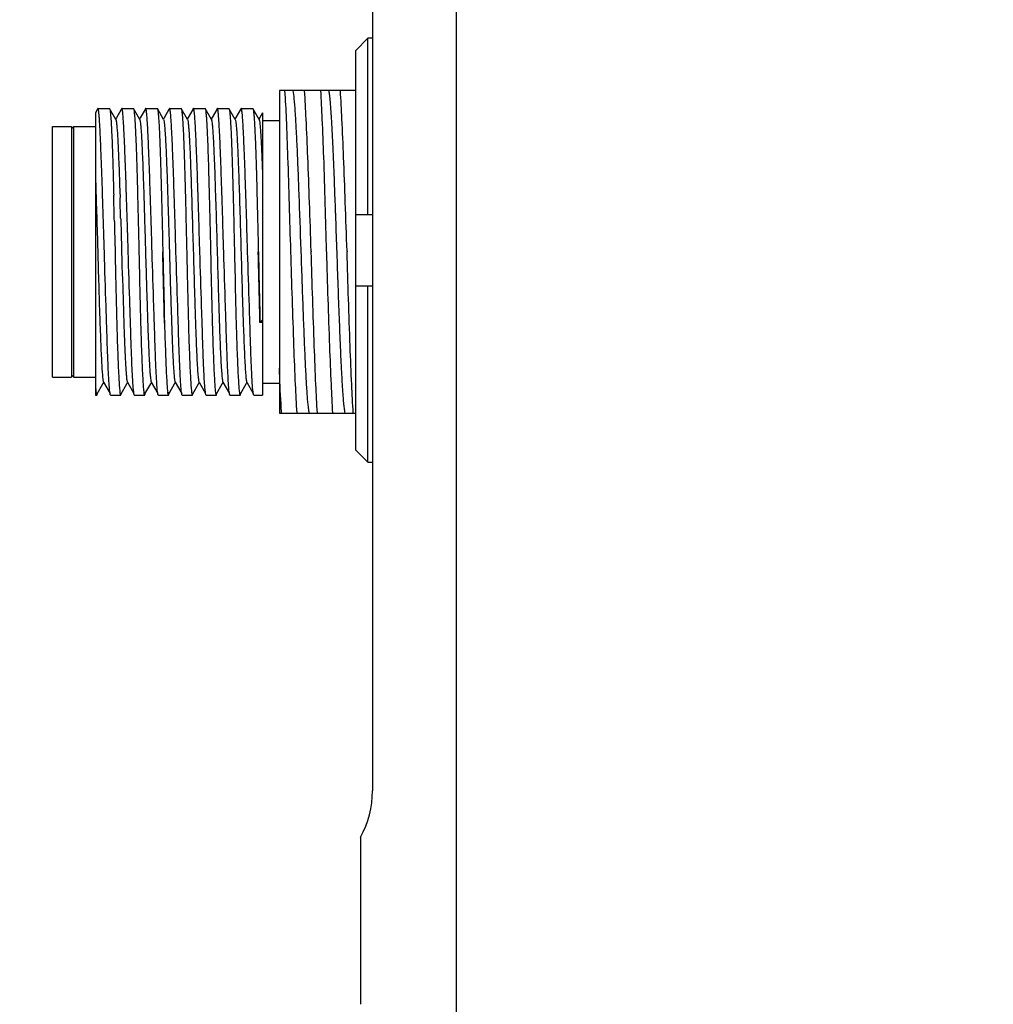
# Model space of a CAD drawing. Header units: millimetres. Extents: x 0 to 240, y 0 to 169.
# Tile 13 of 27: x 68 to 78, y 74 to 84. Entities that reach past the tile are written whole.
import ezdxf

# ---------------------------------------------------------------- set-up
doc = ezdxf.new("R2010")
doc.units = ezdxf.units.MM
doc.header["$LTSCALE"] = 32.67
doc.header["$PDMODE"] = 3
doc.header["$PDSIZE"] = 8
doc.layers.get('0').update_dxf_attribs({"linetype": 'CONTINUOUS'})
doc.layers.get('Defpoints').update_dxf_attribs({"linetype": 'CONTINUOUS'})
doc.layers.add('00_COMPONENTS', color=7, linetype='CONTINUOUS')
doc.layers.add('51__DRAFT_DIMS', color=7, linetype='CONTINUOUS')
doc.styles.get("Standard").update_dxf_attribs({"font": '兰亭黑 GBK.TTF'})
doc.dimstyles.new('DIMSTYLE_1', dxfattribs={"dimtxt": 3, "dimasz": 3, "dimexe": 2.5, "dimexo": 0.5, "dimgap": 0.75, "dimtad": 1, "dimlfac": 4, "dimdsep": 46, "dimtxsty": 'STANDARD', "dimblk": '_FILLED', "dimblk1": '_FILLED', "dimblk2": '_FILLED', "dimcen": 0.09, "dimclrt": 3, "dimazin": 2, "dimtp": 0.3, "dimtm": 0.3, "dimtfac": 1, "dimtofl": 0, "dimtmove": 0, "dimatfit": 3, "dimldrblk": '_FILLED', "dimfxl": 1, "dimtolj": 1, "dimarcsym": 0})
doc.dimstyles.new('DIMSTYLE_5', dxfattribs={"dimtxt": 3, "dimasz": 3, "dimexe": 2.5, "dimexo": 0.5, "dimgap": 0.75, "dimtad": 1, "dimlfac": 4, "dimdsep": 46, "dimtxsty": 'STANDARD', "dimblk": '_FILLED', "dimblk1": '_FILLED', "dimblk2": '_FILLED', "dimcen": 0.09, "dimclrt": 3, "dimazin": 2, "dimtp": 0.5, "dimtm": 0.5, "dimtfac": 1, "dimtofl": 0, "dimtmove": 0, "dimatfit": 3, "dimldrblk": '_FILLED', "dimfxl": 1, "dimtolj": 1, "dimarcsym": 0})

# ---------------------------------------------------------------- blocks, each defined once
blk = doc.blocks.new('_FILLED')
at = {"color": 0, "linetype": 'ByBlock'}
blk.add_solid([(0, 0), (-1, 0.1667), (-1, -0.1667)], dxfattribs=at)
blk = doc.blocks.new('*D14')
at = {"layer": '51__DRAFT_DIMS', "color": 0, "lineweight": -2}
for p, q in [((72.167, 96.646), (60.031, 96.646)), ((62.531, 93.646), (62.531, 74.646)), ((72.167, 71.646), (60.031, 71.646))]:
    blk.add_line(p, q, dxfattribs=at)
at = {"layer": 'Defpoints', "color": 0}
for p in [(72.667, 96.646), (62.531, 71.646), (72.667, 71.646)]:
    blk.add_point(p, dxfattribs=at)
at = {"layer": '51__DRAFT_DIMS', "color": 0, "linetype": 'ByBlock', "lineweight": -2, "xscale": 3, "yscale": 3, "zscale": 3}
for p, rotation in [((62.531, 96.646), 89.99999999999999), ((62.531, 71.646), 270)]:
    blk.add_blockref('_FILLED', p, dxfattribs=dict(at, rotation=rotation))
at = {"layer": '51__DRAFT_DIMS', "color": 3, "insert": (57.781, 84.257), "char_height": 3, "attachment_point": 2, "rotation": 90, "line_spacing_factor": 0.9}
blk.add_mtext('\\A1;100', dxfattribs=at)
blk = doc.blocks.new('*D17')
at = {"layer": '51__DRAFT_DIMS', "color": 0, "lineweight": -2}
for p, q in [((72.167, 96.646), (54.007, 96.646)), ((56.507, 93.646), (56.507, 61.028)), ((93.667, 58.028), (54.007, 58.028))]:
    blk.add_line(p, q, dxfattribs=at)
at = {"layer": 'Defpoints', "color": 0}
for p in [(72.667, 96.646), (56.507, 58.028), (94.167, 58.028)]:
    blk.add_point(p, dxfattribs=at)
at = {"layer": '51__DRAFT_DIMS', "color": 0, "linetype": 'ByBlock', "lineweight": -2, "xscale": 3, "yscale": 3, "zscale": 3}
for p, rotation in [((56.507, 96.646), 89.99999999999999), ((56.507, 58.028), 270)]:
    blk.add_blockref('_FILLED', p, dxfattribs=dict(at, rotation=rotation))
at = {"layer": '51__DRAFT_DIMS', "color": 3, "insert": (51.757, 77.422), "char_height": 3, "attachment_point": 2, "rotation": 90, "line_spacing_factor": 0.9}
blk.add_mtext('\\A1;154.47', dxfattribs=at)
blk = doc.blocks.new('*D19')
at = {"layer": '51__DRAFT_DIMS', "color": 0, "lineweight": -2}
for p, q in [((72.667, 97.146), (72.667, 122.833)), ((94.167, 58.528), (94.167, 122.833)), ((75.667, 120.333), (91.167, 120.333))]:
    blk.add_line(p, q, dxfattribs=at)
at = {"layer": 'Defpoints', "color": 0}
for p in [(94.167, 120.333), (72.667, 96.646), (94.167, 58.028)]:
    blk.add_point(p, dxfattribs=at)
at = {"layer": '51__DRAFT_DIMS', "color": 0, "linetype": 'ByBlock', "lineweight": -2, "xscale": 3, "yscale": 3, "zscale": 3, "rotation": 180}
blk.add_blockref('_FILLED', (72.667, 120.333), dxfattribs=at)
at = {"layer": '51__DRAFT_DIMS', "color": 0, "linetype": 'ByBlock', "lineweight": -2, "xscale": 3, "yscale": 3, "zscale": 3}
blk.add_blockref('_FILLED', (94.167, 120.333), dxfattribs=at)
at = {"layer": '51__DRAFT_DIMS', "color": 3, "insert": (83.373, 125.083), "char_height": 3, "attachment_point": 2, "line_spacing_factor": 0.9}
blk.add_mtext('\\A1;86', dxfattribs=at)
blk = doc.blocks.new('*D22')
at = {"layer": '51__DRAFT_DIMS', "color": 0, "lineweight": -2}
for p, q in [((78.917, 116.458), (47.928, 116.458)), ((50.428, 113.458), (50.428, 54.958)), ((76.215, 51.958), (47.928, 51.958))]:
    blk.add_line(p, q, dxfattribs=at)
at = {"layer": 'Defpoints', "color": 0}
for p in [(79.417, 116.458), (50.428, 51.958), (76.715, 51.958)]:
    blk.add_point(p, dxfattribs=at)
at = {"layer": '51__DRAFT_DIMS', "color": 0, "linetype": 'ByBlock', "lineweight": -2, "xscale": 3, "yscale": 3, "zscale": 3}
for p, rotation in [((50.428, 116.458), 90), ((50.428, 51.958), 270)]:
    blk.add_blockref('_FILLED', p, dxfattribs=dict(at, rotation=rotation))
at = {"layer": '51__DRAFT_DIMS', "color": 3, "insert": (45.678, 84.161), "char_height": 3, "attachment_point": 2, "rotation": 90, "line_spacing_factor": 0.9}
blk.add_mtext('\\A1;258', dxfattribs=at)

msp = doc.modelspace()

# ---------------------------------------------------------------- linework, layer by layer
at = {"layer": '00_COMPONENTS', "color": 7}
for p, q in [((72.1666, 94.8703), (72.1666, 73.4212)), ((71.2916, 92.5366), (71.2916, 75.7549)), ((71.2416, 83.63), (71.1166, 83.5032)), ((71.2416, 81.7865), (71.2416, 83.63)), ((71.2916, 83.63), (71.2416, 83.63)), ((71.1166, 79.3199), (71.1166, 83.5032)), ((70.3166, 83.0833), (70.3166, 79.7083)), ((71.1166, 83.0833), (70.3166, 83.0833)), ((68.4162, 82.8943), (68.3914, 82.8514)), ((68.3916, 82.8514), (68.3916, 79.8958)), ((68.4179, 82.8958), (68.5376, 82.8958)), ((68.6048, 82.7812), (68.5397, 82.894)), ((68.6613, 82.8859), (68.6114, 82.7995)), ((68.6662, 82.8944), (68.6613, 82.8859)), ((68.6662, 82.8944), (68.6651, 82.8917)), ((68.6679, 82.8958), (68.7876, 82.8958)), ((68.8548, 82.7813), (68.7897, 82.894)), ((68.9113, 82.8859), (68.8614, 82.7995)), ((68.9163, 82.8944), (68.9113, 82.8859)), ((68.9179, 82.8958), (68.9163, 82.8944)), ((68.9179, 82.8958), (69.0376, 82.8958)), ((69.1048, 82.7813), (69.0397, 82.894)), ((69.1613, 82.8858), (69.1114, 82.7994)), ((69.1663, 82.8944), (69.1613, 82.8858)), ((69.1679, 82.8958), (69.1662, 82.8944)), ((69.1679, 82.8958), (69.2876, 82.8958)), ((69.3549, 82.7812), (69.2897, 82.894)), ((69.4116, 82.8863), (69.3618, 82.8001)), ((69.4162, 82.8944), (69.4116, 82.8863)), ((69.4162, 82.8944), (69.4151, 82.8917)), ((69.4179, 82.8958), (69.5376, 82.8958)), ((69.6048, 82.7813), (69.5397, 82.894)), ((69.6616, 82.8863), (69.6118, 82.8001)), ((69.6662, 82.8944), (69.6616, 82.8863)), ((69.6662, 82.8944), (69.6651, 82.8917)), ((69.6679, 82.8958), (69.7876, 82.8958)), ((69.8548, 82.7813), (69.7896, 82.8941)), ((69.9115, 82.8863), (69.8618, 82.8001)), ((69.9162, 82.8944), (69.9115, 82.8863)), ((69.9162, 82.8944), (69.9151, 82.8917)), ((69.9179, 82.8958), (70.0376, 82.8958)), ((70.1048, 82.7812), (70.0396, 82.894)), ((70.1414, 82.8514), (70.1117, 82.8)), ((70.1416, 82.8513), (70.1416, 79.8958)), ((68.6114, 82.7995), (68.6028, 82.7847)), ((68.8614, 82.7995), (68.8529, 82.7847)), ((69.1114, 82.7994), (69.1029, 82.7847)), ((69.3618, 82.8001), (69.3528, 82.7847)), ((69.6118, 82.8001), (69.6029, 82.7847)), ((69.8618, 82.8001), (69.8528, 82.7847)), ((70.1117, 82.8), (70.1028, 82.7847)), ((70.1416, 82.7708), (70.3166, 82.7708)), ((67.9416, 82.7083), (68.1416, 82.7083)), ((67.9416, 80.0833), (67.9416, 82.7082)), ((68.1416, 82.6833), (68.1666, 82.7083)), ((68.1416, 82.7082), (68.1416, 80.0833)), ((68.1666, 80.0833), (68.1666, 82.7083)), ((68.1666, 82.7083), (68.3916, 82.7083)), ((70.8891, 82.165), (70.8893, 82.1593)), ((70.8893, 82.1593), (70.8907, 82.1245)), ((68.5809, 82.0537), (68.5809, 82.051)), ((68.5809, 82.0513), (68.5819, 82.0133)), ((68.6441, 82.0968), (68.6486, 81.9625)), ((70.8907, 82.1245), (70.8909, 82.1191)), ((70.8909, 82.1191), (70.8982, 81.9249)), ((68.5819, 82.0133), (68.5825, 81.9903)), ((70.8982, 81.9249), (70.8986, 81.914)), ((70.8986, 81.914), (70.8993, 81.8952)), ((70.8993, 81.8952), (70.8996, 81.8847)), ((70.8996, 81.8847), (70.9025, 81.8066)), ((68.6553, 81.7491), (68.6555, 81.7435)), ((68.6555, 81.7435), (68.6557, 81.7361)), ((68.6557, 81.7361), (68.6564, 81.7125)), ((70.9025, 81.8066), (70.9029, 81.7961)), ((70.9029, 81.7961), (70.9033, 81.7833)), ((70.9033, 81.7833), (70.9039, 81.7664)), ((70.9039, 81.7664), (70.9049, 81.7393)), ((71.1166, 81.7865), (71.2916, 81.7865)), ((68.5894, 81.7116), (68.5896, 81.7005)), ((68.5896, 81.7005), (68.5897, 81.6981)), ((68.5897, 81.6981), (68.5898, 81.6931)), ((68.5898, 81.6931), (68.5898, 81.6906)), ((68.5898, 81.6907), (68.5911, 81.6371)), ((68.5911, 81.6371), (68.5913, 81.6297)), ((68.5912, 81.6334), (68.5913, 81.6297)), ((68.5913, 81.6297), (68.5966, 81.3958)), ((68.6564, 81.7125), (68.6596, 81.6013)), ((68.6596, 81.6013), (68.6598, 81.5936)), ((68.6598, 81.5936), (68.66, 81.5862)), ((68.66, 81.5862), (68.6687, 81.2771)), ((70.4335, 81.4009), (70.4336, 81.3958)), ((70.6501, 81.4009), (70.6502, 81.3958)), ((70.8084, 81.4009), (70.8086, 81.3958)), ((71.025, 81.4009), (71.0251, 81.3958)), ((68.6687, 81.2771), (68.6692, 81.2626)), ((68.6692, 81.2626), (68.6725, 81.1506)), ((68.6725, 81.1506), (68.6732, 81.1272)), ((68.6732, 81.1272), (68.6844, 80.7726)), ((71.2916, 81.0365), (71.1166, 81.0365)), ((71.2416, 79.193), (71.2416, 81.0365)), ((68.6844, 80.7726), (68.6889, 80.6315)), ((70.1416, 80.6789), (70.114, 80.655)), ((70.1416, 80.655), (70.114, 80.655)), ((67.9416, 80.0833), (68.1416, 80.0833)), ((68.1416, 80.1083), (68.1666, 80.0833)), ((68.1666, 80.0833), (68.3916, 80.0833)), ((68.4096, 79.9092), (68.4699, 80.0134)), ((68.4699, 80.0134), (68.4779, 80.0273)), ((68.4759, 80.0307), (68.5442, 79.9125)), ((68.6596, 79.9092), (68.7199, 80.0134)), ((68.7199, 80.0134), (68.7279, 80.0272)), ((68.7258, 80.0307), (68.7942, 79.9124)), ((68.9096, 79.9091), (68.9699, 80.0134)), ((68.9699, 80.0134), (68.9779, 80.0272)), ((68.9758, 80.0307), (69.0442, 79.9124)), ((69.1699, 79.927), (69.2198, 80.0134)), ((69.2198, 80.0134), (69.2278, 80.0272)), ((69.2259, 80.0306), (69.2944, 79.9121)), ((69.4096, 79.9091), (69.4697, 80.0131)), ((69.4697, 80.0131), (69.4779, 80.0272)), ((69.4759, 80.0307), (69.5442, 79.9125)), ((69.6595, 79.909), (69.7197, 80.0131)), ((69.7197, 80.0131), (69.7279, 80.0272)), ((69.7259, 80.0307), (69.7942, 79.9125)), ((69.9095, 79.9091), (69.9697, 80.0131)), ((69.9697, 80.0131), (69.9778, 80.0273)), ((69.9759, 80.0307), (70.0442, 79.9125)), ((70.1416, 80.0208), (70.3166, 80.0208)), ((68.3916, 79.8958), (68.4058, 79.8958)), ((68.4067, 79.9045), (68.4075, 79.9056)), ((68.4075, 79.9056), (68.4096, 79.9092)), ((68.4075, 79.9056), (68.4078, 79.9061)), ((68.5501, 79.8958), (68.6558, 79.8958)), ((68.6575, 79.9056), (68.6596, 79.9092)), ((68.8001, 79.8958), (68.9058, 79.8958)), ((68.9075, 79.9055), (68.9096, 79.9091)), ((69.0501, 79.8958), (69.1558, 79.8958)), ((69.1575, 79.9055), (69.1699, 79.927)), ((69.3001, 79.8958), (69.4058, 79.8958)), ((69.4069, 79.9049), (69.4079, 79.9061)), ((69.4075, 79.9055), (69.4096, 79.9091)), ((69.5501, 79.8958), (69.6558, 79.8958)), ((69.6569, 79.9046), (69.6575, 79.9055)), ((69.6575, 79.9055), (69.6595, 79.909)), ((69.6575, 79.9055), (69.658, 79.9065)), ((69.8001, 79.8958), (69.9058, 79.8958)), ((69.9069, 79.9049), (69.9077, 79.906)), ((69.9075, 79.9056), (69.9095, 79.9091)), ((70.0501, 79.8958), (70.1416, 79.8958)), ((70.3166, 79.7083), (70.4988, 79.7083)), ((70.4995, 79.7083), (70.8738, 79.7083)), ((70.8745, 79.7083), (71.1166, 79.7083)), ((71.1166, 79.3199), (71.2416, 79.193)), ((71.2416, 79.193), (71.2916, 79.193)), ((71.1666, 75.2708), (71.1666, 73.5208))]:
    msp.add_line(p, q, dxfattribs=at)
for centre, radius, start, end in [((-55.183, 78.8188), 123.8062, 1.338879, 1.467891), ((-15.1582, 79.194), 83.8525, 1.746161, 1.892015), ((70.2916, 75.7549), 1, 331.04498, 0)]:
    msp.add_arc(centre, radius, start, end, dxfattribs=at)
for points, knots in [([(70.3722, 83.0833), (70.3788, 82.9842), (70.3903, 82.7517), (70.411, 82.1909), (70.424, 81.7291), (70.4335, 81.4009)], [0, 0, 0, 0, 0.1769317, 0.414793, 1, 1, 1, 1]), ([(70.4594, 83.0833), (70.4645, 83.0555), (70.4718, 82.9828), (70.482, 82.8504), (70.492, 82.6727), (70.5023, 82.4555), (70.5127, 82.2055), (70.5268, 81.8298), (70.5405, 81.4384), (70.5542, 81.0435), (70.5647, 80.7581), (70.575, 80.493), (70.5853, 80.2565), (70.5956, 80.0559), (70.6055, 79.8975), (70.6144, 79.7943), (70.6222, 79.7366), (70.6262, 79.7162), (70.6285, 79.7083)], [0, 0, 0, 0, 0.0250198, 0.0647583, 0.1179167, 0.1829194, 0.2577502, 0.3400203, 0.5165832, 0.6053342, 0.6906929, 0.7700074, 0.8407808, 0.9008118, 0.9482564, 0.9816193, 0.9926875, 1, 1, 1, 1]), ([(70.6501, 81.4009), (70.6443, 81.5714), (70.6326, 81.8996), (70.6162, 82.3613), (70.5994, 82.7516), (70.5876, 82.9842), (70.5806, 83.0833)], [0, 0, 0, 0, 0.3039179, 0.5851862, 0.8230567, 1, 1, 1, 1]), ([(70.7472, 83.0833), (70.7539, 82.9842), (70.7652, 82.7517), (70.7863, 82.1909), (70.7992, 81.7292), (70.8084, 81.4009)], [0, 0, 0, 0, 0.1769314, 0.4147936, 1, 1, 1, 1]), ([(70.8343, 83.0833), (70.8373, 83.0672), (70.8423, 83.0277), (70.8523, 82.9215), (70.8636, 82.741), (70.8767, 82.4744), (70.8848, 82.2744), (70.8891, 82.165)], [0, 0, 0, 0, 0.0533659, 0.1297449, 0.3476005, 0.6429633, 1, 1, 1, 1]), ([(71.025, 81.4009), (71.019, 81.5714), (71.0081, 81.8996), (70.9908, 82.3613), (70.9748, 82.7517), (70.9624, 82.9842), (70.9556, 83.0833)], [0, 0, 0, 0, 0.3039178, 0.5851871, 0.8230557, 1, 1, 1, 1]), ([(68.4179, 82.8958), (68.4176, 82.8958), (68.4168, 82.8954), (68.4164, 82.8947), (68.4162, 82.8943)], [0, 0, 0, 0, 0.400898, 1, 1, 1, 1]), ([(68.4846, 81.3958), (68.4816, 81.4933), (68.4758, 81.6846), (68.4672, 81.9624), (68.4586, 82.2184), (68.4515, 82.4136), (68.4457, 82.5515), (68.4416, 82.639), (68.4377, 82.7144), (68.4337, 82.7772), (68.4299, 82.8266), (68.4266, 82.8593), (68.4239, 82.8783), (68.422, 82.8876), (68.4206, 82.8928), (68.4188, 82.8958), (68.4179, 82.8958)], [0, 0, 0, 0, 0.1948011, 0.3821248, 0.554779, 0.7061362, 0.7719764, 0.8303918, 0.8808234, 0.9227913, 0.9558984, 0.9798392, 0.9883109, 0.9944406, 0.9982598, 1, 1, 1, 1]), ([(68.5397, 82.894), (68.5411, 82.8915), (68.5431, 82.8837), (68.5457, 82.8689), (68.5482, 82.8474), (68.5521, 82.8062), (68.5567, 82.739), (68.5616, 82.6409), (68.5666, 82.5206), (68.5715, 82.3802), (68.5763, 82.2224), (68.5793, 82.1116), (68.5809, 82.0537)], [0, 0, 0, 0, 0.0102829, 0.0282015, 0.0538272, 0.0870944, 0.1760041, 0.2934195, 0.4372828, 0.6050477, 0.793736, 1, 1, 1, 1]), ([(68.6679, 82.8958), (68.6676, 82.8958), (68.6669, 82.8954), (68.6665, 82.8948), (68.6662, 82.8944)], [0, 0, 0, 0, 0.4015463, 1, 1, 1, 1]), ([(68.7347, 81.3958), (68.7317, 81.4933), (68.7258, 81.6846), (68.7172, 81.9624), (68.7087, 82.2184), (68.7015, 82.4136), (68.6957, 82.5515), (68.6917, 82.639), (68.6877, 82.7144), (68.6837, 82.7772), (68.6799, 82.8266), (68.6766, 82.8593), (68.6739, 82.8783), (68.672, 82.8876), (68.6705, 82.8928), (68.6687, 82.8958), (68.6679, 82.8958)], [0, 0, 0, 0, 0.1948078, 0.3821219, 0.5547777, 0.7061357, 0.7719744, 0.8303908, 0.8808231, 0.92279, 0.9558971, 0.9798367, 0.9883109, 0.9944413, 0.9982615, 1, 1, 1, 1]), ([(68.7897, 82.894), (68.792, 82.8899), (68.7944, 82.8758), (68.7983, 82.849), (68.8018, 82.8086), (68.8056, 82.7557), (68.8092, 82.6904), (68.8143, 82.5807), (68.8204, 82.418), (68.8271, 82.1966), (68.8337, 81.9463), (68.8403, 81.6761), (68.8444, 81.4903), (68.8466, 81.3958)], [0, 0, 0, 0, 0.009498, 0.0277593, 0.0547432, 0.0902408, 0.1339437, 0.1854619, 0.3100409, 0.4594992, 0.6284568, 0.8108082, 1, 1, 1, 1]), ([(68.9846, 81.3958), (68.9816, 81.4933), (68.9759, 81.6847), (68.9671, 81.9624), (68.9587, 82.2184), (68.9515, 82.4136), (68.9457, 82.5515), (68.9416, 82.639), (68.9376, 82.7144), (68.9337, 82.7772), (68.93, 82.8266), (68.9266, 82.8593), (68.9239, 82.8783), (68.922, 82.8876), (68.9205, 82.8928), (68.9188, 82.8958), (68.9179, 82.8958)], [0, 0, 0, 0, 0.1948095, 0.3821266, 0.5547837, 0.7061426, 0.7719831, 0.830399, 0.8808329, 0.9228001, 0.955905, 0.9798489, 0.9883215, 0.9944525, 0.9982705, 1, 1, 1, 1]), ([(69.0397, 82.894), (69.042, 82.8899), (69.0444, 82.8759), (69.0483, 82.8491), (69.0518, 82.8088), (69.0555, 82.7559), (69.0591, 82.6907), (69.0643, 82.5809), (69.0703, 82.4182), (69.0771, 82.1968), (69.0837, 81.9464), (69.0903, 81.6762), (69.0945, 81.4904), (69.0966, 81.3958)], [0, 0, 0, 0, 0.0094587, 0.0276886, 0.0546489, 0.0901256, 0.1338129, 0.1853242, 0.3099005, 0.4593764, 0.6283643, 0.810768, 1, 1, 1, 1]), ([(69.2345, 81.3958), (69.2316, 81.4933), (69.2259, 81.6847), (69.2171, 81.9624), (69.2087, 82.2184), (69.2015, 82.4136), (69.1957, 82.5515), (69.1916, 82.639), (69.1876, 82.7144), (69.1837, 82.7772), (69.18, 82.8266), (69.1766, 82.8593), (69.1739, 82.8783), (69.1719, 82.8876), (69.1705, 82.8928), (69.1688, 82.8958), (69.1679, 82.8958)], [0, 0, 0, 0, 0.19481, 0.3821275, 0.5547852, 0.7061441, 0.7719849, 0.8304011, 0.8808349, 0.9228019, 0.9559074, 0.979852, 0.9883244, 0.9944547, 0.9982716, 1, 1, 1, 1]), ([(69.2897, 82.894), (69.292, 82.8899), (69.2944, 82.8758), (69.2984, 82.8489), (69.3018, 82.8085), (69.3055, 82.7556), (69.3092, 82.6903), (69.3143, 82.5806), (69.3203, 82.4179), (69.3271, 82.1965), (69.3338, 81.9462), (69.3402, 81.676), (69.3445, 81.4903), (69.3467, 81.3958)], [0, 0, 0, 0, 0.0095172, 0.0277918, 0.0547876, 0.0902952, 0.1340038, 0.1855284, 0.3101066, 0.4595575, 0.6284996, 0.8108313, 1, 1, 1, 1]), ([(69.4179, 82.8958), (69.4176, 82.8958), (69.4169, 82.8954), (69.4165, 82.8948), (69.4162, 82.8944)], [0, 0, 0, 0, 0.401489, 1, 1, 1, 1]), ([(69.4847, 81.3958), (69.4817, 81.4933), (69.4758, 81.6846), (69.4672, 81.9624), (69.4587, 82.2184), (69.4515, 82.4136), (69.4457, 82.5515), (69.4417, 82.639), (69.4377, 82.7144), (69.4337, 82.7772), (69.4299, 82.8266), (69.4266, 82.8593), (69.4239, 82.8783), (69.422, 82.8876), (69.4205, 82.8928), (69.4187, 82.8958), (69.4179, 82.8958)], [0, 0, 0, 0, 0.1948078, 0.3821218, 0.5547777, 0.7061357, 0.7719744, 0.8303909, 0.880823, 0.9227899, 0.9558973, 0.9798368, 0.9883108, 0.9944411, 0.9982612, 1, 1, 1, 1]), ([(69.5396, 82.894), (69.542, 82.8899), (69.5444, 82.8759), (69.5483, 82.8491), (69.5518, 82.8088), (69.5555, 82.7559), (69.5592, 82.6906), (69.5643, 82.5808), (69.5704, 82.4182), (69.5771, 82.1967), (69.5838, 81.9464), (69.5902, 81.6761), (69.5945, 81.4904), (69.5967, 81.3958)], [0, 0, 0, 0, 0.0094699, 0.0277054, 0.0546702, 0.0901526, 0.1338423, 0.1853554, 0.3099312, 0.4594027, 0.6283851, 0.8107705, 1, 1, 1, 1]), ([(69.6679, 82.8958), (69.6676, 82.8958), (69.6669, 82.8954), (69.6665, 82.8947), (69.6662, 82.8944)], [0, 0, 0, 0, 0.4013773, 1, 1, 1, 1]), ([(69.7347, 81.3958), (69.7317, 81.4933), (69.7258, 81.6846), (69.7172, 81.9624), (69.7087, 82.2184), (69.7015, 82.4136), (69.6957, 82.5515), (69.6916, 82.639), (69.6877, 82.7144), (69.6837, 82.7772), (69.6799, 82.8266), (69.6766, 82.8593), (69.6739, 82.8783), (69.672, 82.8876), (69.6705, 82.8928), (69.6687, 82.8958), (69.6679, 82.8958)], [0, 0, 0, 0, 0.1948077, 0.3821216, 0.5547774, 0.7061352, 0.771974, 0.8303905, 0.8808224, 0.9227894, 0.955897, 0.9798363, 0.98831, 0.9944402, 0.9982605, 1, 1, 1, 1]), ([(69.7896, 82.8941), (69.792, 82.89), (69.7943, 82.876), (69.7983, 82.8492), (69.8018, 82.8089), (69.8055, 82.7561), (69.8091, 82.6908), (69.8143, 82.5811), (69.8204, 82.4184), (69.8271, 82.1969), (69.8337, 81.9465), (69.8403, 81.6762), (69.8444, 81.4904), (69.8465, 81.3958)], [0, 0, 0, 0, 0.0094298, 0.0276408, 0.0545807, 0.0900412, 0.1337184, 0.1852213, 0.309796, 0.4592835, 0.6282972, 0.8107235, 1, 1, 1, 1]), ([(69.9179, 82.8958), (69.9176, 82.8958), (69.9169, 82.8954), (69.9164, 82.8947), (69.9162, 82.8944)], [0, 0, 0, 0, 0.4011716, 1, 1, 1, 1]), ([(69.9847, 81.3958), (69.9817, 81.4933), (69.9758, 81.6846), (69.9672, 81.9624), (69.9587, 82.2184), (69.9515, 82.4136), (69.9457, 82.5515), (69.9416, 82.639), (69.9377, 82.7144), (69.9337, 82.7772), (69.9299, 82.8266), (69.9266, 82.8593), (69.9239, 82.8783), (69.922, 82.8876), (69.9205, 82.8928), (69.9187, 82.8958), (69.9179, 82.8958)], [0, 0, 0, 0, 0.1948076, 0.3821216, 0.5547774, 0.7061351, 0.771974, 0.8303906, 0.8808223, 0.9227893, 0.9558972, 0.9798363, 0.9883099, 0.9944399, 0.9982601, 1, 1, 1, 1]), ([(70.0396, 82.894), (70.042, 82.8899), (70.0444, 82.8759), (70.0484, 82.8491), (70.0518, 82.8088), (70.0555, 82.7559), (70.0591, 82.6906), (70.0644, 82.5808), (70.0703, 82.4182), (70.0772, 82.1967), (70.0837, 81.9464), (70.0903, 81.6761), (70.0945, 81.4904), (70.0966, 81.3958)], [0, 0, 0, 0, 0.0094737, 0.0277132, 0.0546757, 0.0901554, 0.1338465, 0.1853597, 0.3099346, 0.4594061, 0.628386, 0.8107794, 1, 1, 1, 1]), ([(68.6048, 82.7812), (68.606, 82.779), (68.6078, 82.7724), (68.6114, 82.7526), (68.6152, 82.7147), (68.6201, 82.6546), (68.625, 82.5753), (68.63, 82.478), (68.6366, 82.3164), (68.641, 82.1875), (68.6441, 82.0968)], [0, 0, 0, 0, 0.0109223, 0.0293436, 0.0885829, 0.1769222, 0.2931481, 0.4358476, 0.603244, 1, 1, 1, 1]), ([(68.8545, 82.7806), (68.8567, 82.7768), (68.8591, 82.7639), (68.8631, 82.7392), (68.8667, 82.7022), (68.8704, 82.6536), (68.874, 82.5935), (68.8792, 82.4926), (68.8855, 82.3433), (68.8932, 82.1402), (68.9004, 81.9107), (68.9078, 81.6629), (68.9152, 81.4059), (68.9229, 81.1489), (68.93, 80.9012), (68.9375, 80.6716), (68.9449, 80.4685), (68.9513, 80.3192), (68.9566, 80.2184), (68.9602, 80.1584), (68.964, 80.1097), (68.9675, 80.0724), (68.9713, 80.0476), (68.9736, 80.0346), (68.9758, 80.0307)], [0, 0, 0, 0, 0.0048158, 0.0139475, 0.0274142, 0.045185, 0.0671163, 0.0929474, 0.1552556, 0.2299014, 0.3143204, 0.4054277, 0.4999126, 0.5944029, 0.6854793, 0.7698894, 0.8446178, 0.9069055, 0.9326815, 0.9545646, 0.9723666, 0.9859316, 0.9951558, 1, 1, 1, 1]), ([(69.1048, 82.7813), (69.1071, 82.7774), (69.1093, 82.7643), (69.113, 82.7393), (69.1163, 82.702), (69.12, 82.6533), (69.1237, 82.5934), (69.1294, 82.4928), (69.1358, 82.3435), (69.1427, 82.1403), (69.1502, 81.9107), (69.1581, 81.663), (69.1651, 81.4059), (69.1724, 81.1488), (69.1801, 80.901), (69.1877, 80.6715), (69.1945, 80.4685), (69.2009, 80.3192), (69.2065, 80.2182), (69.2103, 80.1581), (69.2141, 80.1094), (69.2175, 80.0724), (69.2212, 80.0478), (69.2234, 80.0348), (69.2256, 80.031)], [0, 0, 0, 0, 0.0048489, 0.01413, 0.027742, 0.0455378, 0.0673672, 0.093068, 0.1553069, 0.2301058, 0.314517, 0.4055731, 0.5000807, 0.5945753, 0.6857131, 0.7701348, 0.8447122, 0.9070093, 0.9328665, 0.9548281, 0.9726186, 0.9860931, 0.9952134, 1, 1, 1, 1]), ([(69.3549, 82.7812), (69.3571, 82.7774), (69.3594, 82.7643), (69.3632, 82.7395), (69.3666, 82.7022), (69.3704, 82.6535), (69.3741, 82.5935), (69.3794, 82.4927), (69.3874, 82.3055), (69.3972, 82.0188), (69.4081, 81.6589), (69.419, 81.2786), (69.4282, 80.9628), (69.436, 80.7231), (69.4415, 80.5616), (69.4471, 80.4173), (69.4526, 80.2931), (69.4581, 80.1914), (69.4629, 80.1218), (69.467, 80.0789), (69.4696, 80.0566), (69.4724, 80.0414), (69.4744, 80.0333), (69.4759, 80.0307)], [0, 0, 0, 0, 0.0048496, 0.014067, 0.027623, 0.0454231, 0.0673152, 0.0931063, 0.1554085, 0.2712802, 0.4055953, 0.5475259, 0.6856204, 0.7497182, 0.8087475, 0.8615243, 0.9069873, 0.9441894, 0.972428, 0.9829982, 0.9911224, 0.9967796, 1, 1, 1, 1]), ([(69.6048, 82.7813), (69.6071, 82.7774), (69.6094, 82.7644), (69.6132, 82.7396), (69.6166, 82.7025), (69.6204, 82.6538), (69.624, 82.5938), (69.6293, 82.493), (69.6374, 82.306), (69.6472, 82.0192), (69.6581, 81.6593), (69.669, 81.2789), (69.6783, 80.963), (69.6859, 80.7232), (69.6915, 80.5618), (69.6971, 80.4174), (69.7026, 80.2931), (69.7081, 80.1914), (69.7129, 80.1218), (69.717, 80.0789), (69.7196, 80.0566), (69.7224, 80.0413), (69.7244, 80.0333), (69.7259, 80.0307)], [0, 0, 0, 0, 0.0048349, 0.0140243, 0.0275486, 0.0453307, 0.0672184, 0.0929925, 0.155266, 0.2711291, 0.405457, 0.5474092, 0.6855396, 0.7496467, 0.8086978, 0.8614907, 0.9069552, 0.9441796, 0.9724162, 0.9829806, 0.9911082, 0.9967742, 1, 1, 1, 1]), ([(69.8548, 82.7813), (69.857, 82.7774), (69.8594, 82.7645), (69.8632, 82.7398), (69.8666, 82.7026), (69.8703, 82.654), (69.874, 82.594), (69.8793, 82.4933), (69.8874, 82.3062), (69.8972, 82.0195), (69.9081, 81.6595), (69.919, 81.2791), (69.9283, 80.9632), (69.9359, 80.7233), (69.9415, 80.5618), (69.9471, 80.4175), (69.9526, 80.2931), (69.9581, 80.1914), (69.9629, 80.1218), (69.967, 80.0789), (69.9696, 80.0566), (69.9724, 80.0413), (69.9744, 80.0332), (69.9759, 80.0307)], [0, 0, 0, 0, 0.0048163, 0.0139785, 0.0274902, 0.0452748, 0.0671513, 0.0929064, 0.1551795, 0.2710303, 0.4053716, 0.5473426, 0.6854944, 0.7496139, 0.8086821, 0.8614727, 0.9069527, 0.944186, 0.9724112, 0.982982, 0.9911181, 0.9967853, 1, 1, 1, 1]), ([(70.1048, 82.7812), (70.1059, 82.7793), (70.1076, 82.7735), (70.1111, 82.7562), (70.1148, 82.7232), (70.1192, 82.6706), (70.1237, 82.6012), (70.1282, 82.5158), (70.1346, 82.3737), (70.1388, 82.2601), (70.1416, 82.1801)], [0, 0, 0, 0, 0.0110774, 0.0294064, 0.088181, 0.1761563, 0.292077, 0.434377, 0.6013844, 1, 1, 1, 1]), ([(68.3916, 82.1801), (68.3954, 82.0718), (68.4023, 81.8447), (68.4128, 81.4968), (68.4227, 81.1427), (68.4311, 80.8547), (68.4385, 80.6397), (68.444, 80.4966), (68.4491, 80.3696), (68.454, 80.2608), (68.4591, 80.1719), (68.4637, 80.1109), (68.4676, 80.0733), (68.4701, 80.0537), (68.4727, 80.0402), (68.4745, 80.0331), (68.4758, 80.0309)], [0, 0, 0, 0, 0.1511202, 0.3166992, 0.485282, 0.6451199, 0.7183548, 0.7853292, 0.8447266, 0.8956034, 0.9372133, 0.9688931, 0.9808013, 0.989975, 0.9963597, 1, 1, 1, 1]), ([(70.9049, 81.7393), (70.909, 81.6224), (70.9171, 81.3888), (70.9293, 81.0437), (70.9411, 80.714), (70.9534, 80.4137), (70.9651, 80.1556), (70.9755, 79.9721), (70.9844, 79.8544), (70.9902, 79.7903), (70.996, 79.7433), (71.0006, 79.7178), (71.0035, 79.7083)], [0, 0, 0, 0, 0.1725373, 0.3447165, 0.5092348, 0.6590745, 0.7879365, 0.8903167, 0.9301822, 0.9619349, 0.9852674, 1, 1, 1, 1]), ([(68.5085, 80.6504), (68.5065, 80.7087), (68.4981, 80.9572), (68.4905, 81.2056), (68.4846, 81.3958)], [0, 0, 0, 0, 0.234861, 1, 1, 1, 1]), ([(68.5966, 81.3958), (68.598, 81.3309), (68.6038, 81.0825), (68.6094, 80.834), (68.6141, 80.6504)], [0, 0, 0, 0, 0.260897, 1, 1, 1, 1]), ([(68.7585, 80.6504), (68.7565, 80.7087), (68.748, 80.9572), (68.7405, 81.2056), (68.7347, 81.3958)], [0, 0, 0, 0, 0.2348639, 1, 1, 1, 1]), ([(68.8466, 81.3958), (68.848, 81.3309), (68.8538, 81.0825), (68.8594, 80.834), (68.8642, 80.6504)], [0, 0, 0, 0, 0.260897, 1, 1, 1, 1]), ([(69.0085, 80.6504), (69.0065, 80.7087), (68.998, 80.9572), (68.9905, 81.2056), (68.9846, 81.3958)], [0, 0, 0, 0, 0.234864, 1, 1, 1, 1]), ([(69.1142, 80.6504), (69.1126, 80.7087), (69.1065, 80.9572), (69.1009, 81.2056), (69.0966, 81.3958)], [0, 0, 0, 0, 0.2348531, 1, 1, 1, 1]), ([(69.0975, 81.3958), (69.0991, 81.331), (69.1048, 81.0825), (69.1095, 80.834), (69.1142, 80.6504)], [0, 0, 0, 0, 0.2607246, 1, 1, 1, 1]), ([(69.2585, 80.6504), (69.2564, 80.7087), (69.248, 80.9572), (69.2403, 81.2056), (69.2345, 81.3958)], [0, 0, 0, 0, 0.2348639, 1, 1, 1, 1]), ([(69.3467, 81.3958), (69.3482, 81.3309), (69.3536, 81.0825), (69.3594, 80.834), (69.3642, 80.6504)], [0, 0, 0, 0, 0.260897, 1, 1, 1, 1]), ([(69.5085, 80.6504), (69.5065, 80.7087), (69.498, 80.9572), (69.4905, 81.2056), (69.4847, 81.3958)], [0, 0, 0, 0, 0.2348638, 1, 1, 1, 1]), ([(69.5967, 81.3958), (69.5981, 81.3309), (69.6036, 81.0825), (69.6094, 80.834), (69.6141, 80.6504)], [0, 0, 0, 0, 0.260897, 1, 1, 1, 1]), ([(69.7585, 80.6504), (69.7565, 80.7087), (69.748, 80.9572), (69.7405, 81.2056), (69.7347, 81.3958)], [0, 0, 0, 0, 0.2348637, 1, 1, 1, 1]), ([(69.8465, 81.3958), (69.848, 81.3309), (69.8538, 81.0825), (69.8594, 80.834), (69.8641, 80.6504)], [0, 0, 0, 0, 0.260897, 1, 1, 1, 1]), ([(70.0085, 80.6504), (70.0065, 80.7087), (69.998, 80.9572), (69.9905, 81.2056), (69.9847, 81.3958)], [0, 0, 0, 0, 0.2348637, 1, 1, 1, 1]), ([(70.114, 80.655), (70.1125, 80.713), (70.1063, 80.9599), (70.1008, 81.2069), (70.0966, 81.3958)], [0, 0, 0, 0, 0.2350632, 1, 1, 1, 1]), ([(70.0975, 81.3958), (70.099, 81.3315), (70.1047, 81.0845), (70.1094, 80.8375), (70.114, 80.655)], [0, 0, 0, 0, 0.2605803, 1, 1, 1, 1]), ([(70.4336, 81.3958), (70.444, 81.0665), (70.4583, 80.6034), (70.4804, 80.0409), (70.492, 79.8076), (70.4988, 79.7083)], [0, 0, 0, 0, 0.585159, 0.8230789, 1, 1, 1, 1]), ([(70.7153, 79.7083), (70.7085, 79.8076), (70.6969, 80.0409), (70.6747, 80.6034), (70.6606, 81.0665), (70.6502, 81.3958)], [0, 0, 0, 0, 0.1769174, 0.4148354, 1, 1, 1, 1]), ([(70.8086, 81.3958), (70.8189, 81.0665), (70.8333, 80.6034), (70.8554, 80.0409), (70.867, 79.8076), (70.8738, 79.7083)], [0, 0, 0, 0, 0.5851584, 0.8230781, 1, 1, 1, 1]), ([(71.0903, 79.7083), (71.0835, 79.8076), (71.0719, 80.0409), (71.0498, 80.6034), (71.0355, 81.0665), (71.0251, 81.3958)], [0, 0, 0, 0, 0.1769189, 0.4148397, 1, 1, 1, 1]), ([(68.5421, 79.9264), (68.5379, 79.9584), (68.5321, 80.0433), (68.5241, 80.1988), (68.5162, 80.4081), (68.5111, 80.5646), (68.5085, 80.6504)], [0, 0, 0, 0, 0.1335212, 0.3516971, 0.6448857, 1, 1, 1, 1]), ([(68.6141, 80.6504), (68.6158, 80.5957), (68.6191, 80.4915), (68.6242, 80.344), (68.6294, 80.2146), (68.6344, 80.1055), (68.6389, 80.0282), (68.6425, 79.978), (68.6451, 79.9492), (68.6475, 79.9271), (68.6501, 79.9103), (68.6521, 79.9015), (68.6544, 79.8958), (68.6558, 79.8958)], [0, 0, 0, 0, 0.2168315, 0.4129761, 0.5850665, 0.7301481, 0.8457405, 0.8918463, 0.9298929, 0.9597329, 0.9812729, 0.994521, 1, 1, 1, 1]), ([(68.6889, 80.6315), (68.6916, 80.5516), (68.6958, 80.4382), (68.7023, 80.2962), (68.707, 80.2109), (68.7114, 80.1415), (68.7157, 80.0892), (68.7193, 80.0563), (68.7227, 80.039), (68.7244, 80.0332), (68.7256, 80.0312)], [0, 0, 0, 0, 0.3983234, 0.5656288, 0.7084241, 0.8242565, 0.9117508, 0.9703634, 0.9887613, 1, 1, 1, 1]), ([(68.7921, 79.9263), (68.7879, 79.9582), (68.7821, 80.0431), (68.7741, 80.1986), (68.7662, 80.4079), (68.7611, 80.5646), (68.7585, 80.6504)], [0, 0, 0, 0, 0.1333806, 0.3515186, 0.6447599, 1, 1, 1, 1]), ([(68.8642, 80.6504), (68.8658, 80.5957), (68.8691, 80.4915), (68.8742, 80.344), (68.8794, 80.2146), (68.8844, 80.1055), (68.8889, 80.0282), (68.8925, 79.978), (68.8951, 79.9492), (68.8975, 79.9271), (68.9001, 79.9103), (68.9021, 79.9015), (68.9044, 79.8958), (68.9058, 79.8958)], [0, 0, 0, 0, 0.2168315, 0.4129762, 0.5850666, 0.7301483, 0.8457409, 0.8918467, 0.9298933, 0.9597332, 0.981273, 0.9945208, 1, 1, 1, 1]), ([(69.0421, 79.9267), (69.0379, 79.9587), (69.0321, 80.0436), (69.0241, 80.1991), (69.0162, 80.4082), (69.0111, 80.5647), (69.0085, 80.6504)], [0, 0, 0, 0, 0.1337242, 0.3519558, 0.6450677, 1, 1, 1, 1]), ([(69.1142, 80.6504), (69.1158, 80.5957), (69.1191, 80.4915), (69.1242, 80.344), (69.1294, 80.2146), (69.1344, 80.1055), (69.1389, 80.0282), (69.1425, 79.978), (69.1451, 79.9492), (69.1475, 79.9271), (69.1501, 79.9103), (69.1521, 79.9015), (69.1544, 79.8958), (69.1558, 79.8958)], [0, 0, 0, 0, 0.2168071, 0.4129805, 0.5850554, 0.7301444, 0.8457401, 0.8918436, 0.9298933, 0.9597328, 0.9812695, 0.994521, 1, 1, 1, 1]), ([(69.2932, 79.9184), (69.2886, 79.9488), (69.2829, 80.0322), (69.2745, 80.1878), (69.2664, 80.4012), (69.2612, 80.5619), (69.2585, 80.6504)], [0, 0, 0, 0, 0.1257933, 0.3418442, 0.6379356, 1, 1, 1, 1]), ([(69.3642, 80.6504), (69.3658, 80.5957), (69.3691, 80.4915), (69.3742, 80.344), (69.3794, 80.2146), (69.3844, 80.1055), (69.3889, 80.0282), (69.3925, 79.978), (69.3951, 79.9492), (69.3975, 79.9271), (69.4001, 79.9103), (69.4021, 79.9015), (69.4044, 79.8958), (69.4058, 79.8958)], [0, 0, 0, 0, 0.2168323, 0.4129777, 0.5850687, 0.7301509, 0.8457444, 0.8918506, 0.9298975, 0.9597374, 0.9812767, 0.9945234, 1, 1, 1, 1]), ([(69.5421, 79.9263), (69.5379, 79.9582), (69.5321, 80.0431), (69.5241, 80.1986), (69.5162, 80.4079), (69.5111, 80.5646), (69.5085, 80.6504)], [0, 0, 0, 0, 0.1333891, 0.3515294, 0.6447674, 1, 1, 1, 1]), ([(69.6141, 80.6504), (69.6158, 80.5957), (69.6191, 80.4915), (69.6243, 80.344), (69.6294, 80.2146), (69.6344, 80.1055), (69.6389, 80.0282), (69.6425, 79.978), (69.6451, 79.9492), (69.6475, 79.9271), (69.6501, 79.9103), (69.6521, 79.9015), (69.6544, 79.8958), (69.6558, 79.8958)], [0, 0, 0, 0, 0.2168316, 0.4129762, 0.5850668, 0.7301485, 0.8457411, 0.8918471, 0.9298942, 0.9597346, 0.9812749, 0.9945228, 1, 1, 1, 1]), ([(69.7921, 79.9267), (69.7879, 79.9587), (69.7821, 80.0436), (69.7741, 80.1992), (69.7662, 80.4083), (69.7611, 80.5647), (69.7585, 80.6504)], [0, 0, 0, 0, 0.133738, 0.3519735, 0.6450802, 1, 1, 1, 1]), ([(69.8641, 80.6504), (69.8658, 80.5957), (69.8691, 80.4915), (69.8742, 80.344), (69.8794, 80.2146), (69.8844, 80.1055), (69.8889, 80.0282), (69.8925, 79.978), (69.8951, 79.9492), (69.8975, 79.9271), (69.9001, 79.9103), (69.9021, 79.9015), (69.9044, 79.8958), (69.9058, 79.8958)], [0, 0, 0, 0, 0.2168323, 0.4129774, 0.5850682, 0.7301503, 0.8457435, 0.8918496, 0.9298963, 0.9597361, 0.9812754, 0.9945224, 1, 1, 1, 1]), ([(70.0421, 79.9261), (70.0379, 79.9581), (70.0322, 80.0429), (70.0241, 80.1984), (70.0162, 80.4078), (70.0111, 80.5645), (70.0085, 80.6504)], [0, 0, 0, 0, 0.1332569, 0.3513609, 0.6446489, 1, 1, 1, 1]), ([(70.3403, 79.7083), (70.3382, 79.74), (70.3286, 79.8969), (70.3216, 80.054), (70.3166, 80.1793)], [0, 0, 0, 0, 0.2022462, 1, 1, 1, 1]), ([(68.3916, 79.9911), (68.3926, 79.9773), (68.3946, 79.9534), (68.3978, 79.9238), (68.401, 79.9058), (68.4033, 79.8981), (68.405, 79.8958), (68.4058, 79.8958)], [0, 0, 0, 0, 0.428082, 0.7373644, 0.9261927, 0.9760803, 1, 1, 1, 1]), ([(68.4002, 79.9181), (68.4007, 79.9157), (68.4015, 79.9116), (68.4031, 79.9072), (68.4045, 79.9039), (68.4063, 79.9041), (68.4067, 79.9045)], [0, 0, 0, 0, 0.4403504, 0.73706, 0.9005587, 1, 1, 1, 1]), ([(68.4058, 79.8958), (68.4075, 79.8958), (68.4099, 79.9038), (68.411, 79.9085), (68.4117, 79.9129)], [0, 0, 0, 0, 0.2839934, 1, 1, 1, 1]), ([(68.5501, 79.8958), (68.5492, 79.8958), (68.5473, 79.8989), (68.5458, 79.9045), (68.5437, 79.9143), (68.5427, 79.922), (68.5421, 79.9264)], [0, 0, 0, 0, 0.0861744, 0.2755887, 0.5796899, 1, 1, 1, 1]), ([(68.6545, 79.9053), (68.6534, 79.9065), (68.6519, 79.9111), (68.6508, 79.9156), (68.6502, 79.9185)], [0, 0, 0, 0, 0.3563483, 1, 1, 1, 1]), ([(68.6575, 79.9062), (68.6572, 79.9056), (68.6563, 79.9042), (68.6549, 79.9049), (68.6545, 79.9053)], [0, 0, 0, 0, 0.5668507, 1, 1, 1, 1]), ([(68.6558, 79.8958), (68.6575, 79.8958), (68.6599, 79.9037), (68.661, 79.9085), (68.6617, 79.9128)], [0, 0, 0, 0, 0.2841734, 1, 1, 1, 1]), ([(68.8001, 79.8958), (68.7992, 79.8958), (68.7973, 79.8989), (68.7958, 79.9044), (68.7938, 79.9142), (68.7927, 79.9218), (68.7921, 79.9263)], [0, 0, 0, 0, 0.0862612, 0.2756741, 0.5797404, 1, 1, 1, 1]), ([(68.9045, 79.9053), (68.9034, 79.9065), (68.9018, 79.9111), (68.9008, 79.9156), (68.9002, 79.9186)], [0, 0, 0, 0, 0.3570797, 1, 1, 1, 1]), ([(68.9075, 79.9061), (68.9072, 79.9055), (68.9063, 79.9041), (68.9048, 79.9049), (68.9045, 79.9053)], [0, 0, 0, 0, 0.5642909, 1, 1, 1, 1]), ([(68.9058, 79.8958), (68.9075, 79.8958), (68.9099, 79.9037), (68.911, 79.9084), (68.9117, 79.9127)], [0, 0, 0, 0, 0.2842395, 1, 1, 1, 1]), ([(69.0501, 79.8958), (69.0492, 79.8958), (69.0473, 79.899), (69.0458, 79.9045), (69.0437, 79.9145), (69.0427, 79.9222), (69.0421, 79.9267)], [0, 0, 0, 0, 0.0859966, 0.2753931, 0.5795619, 1, 1, 1, 1]), ([(69.151, 79.9147), (69.1508, 79.9156), (69.15, 79.9195), (69.1493, 79.9234), (69.1488, 79.9265)], [0, 0, 0, 0, 0.2160786, 1, 1, 1, 1]), ([(69.1553, 79.9044), (69.1542, 79.9048), (69.1525, 79.9089), (69.1516, 79.9122), (69.151, 79.9147)], [0, 0, 0, 0, 0.3221661, 1, 1, 1, 1]), ([(69.1575, 79.9059), (69.1572, 79.9054), (69.1567, 79.9046), (69.1557, 79.9043), (69.1553, 79.9044)], [0, 0, 0, 0, 0.6040072, 1, 1, 1, 1]), ([(69.1558, 79.8958), (69.1575, 79.8958), (69.1599, 79.9036), (69.161, 79.9084), (69.1617, 79.9126)], [0, 0, 0, 0, 0.2842821, 1, 1, 1, 1]), ([(69.3001, 79.8958), (69.2994, 79.8958), (69.2977, 79.898), (69.2955, 79.9052), (69.2941, 79.9127), (69.2932, 79.9184)], [0, 0, 0, 0, 0.092412, 0.282534, 1, 1, 1, 1]), ([(69.4005, 79.9186), (69.4009, 79.9162), (69.4018, 79.9122), (69.4034, 79.9078), (69.4047, 79.9046), (69.4065, 79.9046), (69.4069, 79.9049)], [0, 0, 0, 0, 0.4369142, 0.7344957, 0.9019834, 1, 1, 1, 1]), ([(69.4058, 79.8958), (69.4075, 79.8958), (69.4099, 79.9037), (69.411, 79.9085), (69.4117, 79.9128)], [0, 0, 0, 0, 0.2841355, 1, 1, 1, 1]), ([(69.5501, 79.8958), (69.5492, 79.8958), (69.5473, 79.8989), (69.5458, 79.9044), (69.5438, 79.9142), (69.5427, 79.9218), (69.5421, 79.9263)], [0, 0, 0, 0, 0.0862446, 0.275656, 0.5797287, 1, 1, 1, 1]), ([(69.6502, 79.918), (69.6507, 79.9156), (69.6515, 79.9119), (69.6529, 79.9074), (69.654, 79.905), (69.6556, 79.9036), (69.6566, 79.9043), (69.6569, 79.9046)], [0, 0, 0, 0, 0.4412641, 0.6750082, 0.8285653, 0.9160998, 1, 1, 1, 1]), ([(69.6558, 79.8958), (69.6575, 79.8958), (69.6599, 79.9037), (69.661, 79.9085), (69.6617, 79.9128)], [0, 0, 0, 0, 0.2840285, 1, 1, 1, 1]), ([(69.8001, 79.8958), (69.7992, 79.8958), (69.7973, 79.899), (69.7958, 79.9045), (69.7937, 79.9145), (69.7927, 79.9222), (69.7921, 79.9267)], [0, 0, 0, 0, 0.0860058, 0.2754052, 0.5795709, 1, 1, 1, 1]), ([(69.9005, 79.9183), (69.901, 79.916), (69.9018, 79.912), (69.9034, 79.9076), (69.9048, 79.9044), (69.9066, 79.9046), (69.9069, 79.9049)], [0, 0, 0, 0, 0.4399832, 0.7373961, 0.9019125, 1, 1, 1, 1]), ([(69.9058, 79.8958), (69.9075, 79.8958), (69.9099, 79.9038), (69.911, 79.9085), (69.9117, 79.9129)], [0, 0, 0, 0, 0.2840257, 1, 1, 1, 1]), ([(70.0501, 79.8958), (70.0492, 79.8958), (70.0473, 79.8989), (70.0458, 79.9044), (70.0438, 79.9142), (70.0427, 79.9217), (70.0421, 79.9261)], [0, 0, 0, 0, 0.0863548, 0.2757758, 0.5798063, 1, 1, 1, 1])]:
    msp.add_open_spline(points, degree=3, knots=knots, dxfattribs=at)
for points in [[(68.5376, 82.8958), (68.5385, 82.8958), (68.5392, 82.8948), (68.5397, 82.894)], [(68.7876, 82.8958), (68.7885, 82.8958), (68.7892, 82.8948), (68.7897, 82.894)], [(69.0376, 82.8958), (69.0385, 82.8958), (69.0392, 82.8948), (69.0397, 82.894)], [(69.2876, 82.8958), (69.2885, 82.8958), (69.2892, 82.8948), (69.2897, 82.894)], [(69.5376, 82.8958), (69.5385, 82.8958), (69.5392, 82.8948), (69.5396, 82.894)], [(69.7876, 82.8958), (69.7885, 82.8958), (69.7892, 82.8948), (69.7896, 82.8941)], [(70.0376, 82.8958), (70.0385, 82.8958), (70.0392, 82.8948), (70.0396, 82.894)]]:
    msp.add_open_spline(points, degree=3, dxfattribs=at)

# ---------------------------------------------------------------- dimensions: what is measured, and where the dimension line sits
at = {"layer": '51__DRAFT_DIMS', "color": 4}
dim = msp.add_linear_dim(base=(94.1666, 120.3327), p1=(72.6666, 96.6458), p2=(94.1666, 58.0278), dimstyle='DIMSTYLE_1', dxfattribs=at)
dim.commit()
dim.dimension.update_dxf_attribs({"geometry": '*D19', "text_midpoint": (83.3726, 120.3327), "dimtype": 160})
for base, p1, p2, dimstyle, picture, middle in [((50.4278, 51.9583), (79.4166, 116.4583), (76.7153, 51.9583), 'DIMSTYLE_5', '*D22', (50.4278, 84.1614)), ((56.5071, 58.0278), (72.6666, 96.6458), (94.1666, 58.0278), 'DIMSTYLE_5', '*D17', (56.5071, 77.4218)), ((62.531, 71.6458), (72.6666, 96.6458), (72.6666, 71.6458), 'DIMSTYLE_1', '*D14', (62.531, 84.2571))]:
    dim = msp.add_linear_dim(base=base, p1=p1, p2=p2, angle=270, dimstyle=dimstyle, dxfattribs=at)
    dim.commit()
    dim.dimension.update_dxf_attribs({"geometry": picture, "text_midpoint": middle, "dimtype": 160})

doc.saveas('drawing.dxf')
